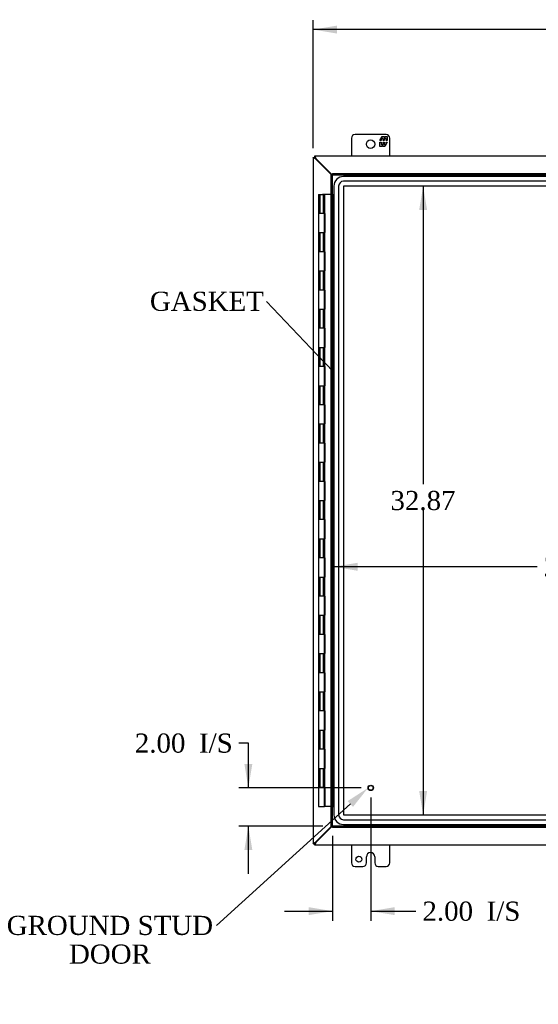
# Model space of a CAD drawing. Header units: inches. Extents: x 1 to 240, y -1 to 159.
# Tile 28 of 111: x 36 to 63, y 57 to 108. Entities that reach past the tile are written whole.
import ezdxf
from ezdxf import colors
from ezdxf.entities.mleader import LeaderData, LeaderLine
from ezdxf.enums import TextEntityAlignment as Align
from ezdxf.lldxf.tags import DXFTag
from ezdxf.math import Vec2, Vec3

# ---------------------------------------------------------------- set-up
doc = ezdxf.new("R2010")
doc.units = ezdxf.units.IN
doc.header["$MEASUREMENT"] = 0
for name, color, linetype in [('COM43543', 7, 'Continuous'), ('COM70219', 7, 'Continuous'), ('COM70657-14', 7, 'Continuous'), ('COM70662-32C', 7, 'Continuous'), ('Default', 7, 'Continuous'), ('FET07710', 7, 'Continuous'), ('HNG10620-32B', 7, 'Continuous'), ('STD21878', 7, 'Continuous')]:
    doc.layers.add(name, color=color, linetype=linetype)
doc.styles.add('SEACAD_Times_New_Roman', font='times.ttf')
tags = doc.linetypes.add('HIDDEN2', pattern=[0.1875, 0.125, -0.0625]).pattern_tags.tags
tags[6:7] = [DXFTag(74, 4), DXFTag(75, 0), DXFTag(340, '0'), DXFTag(46, 0.0), DXFTag(50, 0.0), DXFTag(44, 0.0), DXFTag(45, 0.0)]
tags[4:5] = [DXFTag(74, 4), DXFTag(75, 0), DXFTag(340, '0'), DXFTag(46, 0.0), DXFTag(50, 0.0), DXFTag(44, 0.0), DXFTag(45, 0.0)]
doc.dimstyles.new('HAMMOND_(STH_-_240x160)', dxfattribs={"dimtxt": 1, "dimasz": 1.25, "dimexe": 0.5, "dimexo": 0.5, "dimgap": 0.25, "dimtad": 0, "dimtih": 1, "dimtoh": 1, "dimzin": 0, "dimdsep": 46, "dimtxsty": 'SEACAD_Times_New_Roman', "dimblk1": '_SE_FILLED', "dimblk2": '_SE_FILLED', "dimsah": 1, "dimcen": 0.5, "dimadec": 0, "dimazin": 0, "dimtfac": 0.8, "dimtofl": 0, "dimtmove": 0, "dimatfit": 3, "dimfxl": 1, "dimtolj": 1, "dimtzin": 0, "dimarcsym": 0})

# ---------------------------------------------------------------- blocks, each defined once
blk = doc.blocks.new('_SE_FILLED')
at = {"color": 0}
blk.add_line((0, 0), (-1, 0), dxfattribs=at)
blk.add_solid([(0, 0), (-1, -0.1665), (-1, 0.1665), (0, 0)], dxfattribs=at)
blk = doc.blocks.new('SE')
at = {"layer": 'COM43543', "color": 7, "linetype": 'Continuous'}
for p, q in [((51.064, 100.966), (51.136, 100.966)), ((51.064, 100.956), (51.064, 100.966)), ((51.136, 100.956), (51.064, 100.956)), ((51.064, 100.956), (51.064, 65.12)), ((51.146, 101.038), (51.136, 101.038)), ((51.136, 101.038), (51.136, 100.966)), ((51.146, 100.966), (51.136, 100.966)), ((51.136, 100.956), (51.136, 100.966)), ((51.146, 100.966), (51.146, 101.038)), ((82.336, 101.038), (51.146, 101.038)), ((52.02, 100.06), (51.187, 100.893)), ((52.064, 100.06), (51.209, 100.915)), ((51.187, 65.183), (52.02, 66.016)), ((51.209, 65.161), (52.064, 66.016)), ((51.136, 65.12), (51.064, 65.12)), ((51.064, 65.11), (51.064, 65.12)), ((51.064, 65.11), (51.136, 65.11)), ((51.136, 65.11), (51.136, 65.12)), ((51.136, 65.038), (51.136, 65.11)), ((51.136, 65.11), (51.146, 65.11)), ((51.136, 65.038), (51.146, 65.038)), ((51.146, 65.11), (51.146, 65.038)), ((51.146, 65.038), (82.336, 65.038))]:
    blk.add_line(p, q, dxfattribs=at)
for centre, start, end in [((51.01, 100.716), 45, 49.7433), ((51.386, 101.092), 220.2567, 225), ((51.01, 65.36), 310.2567, 315), ((51.386, 64.984), 135, 139.7433)]:
    blk.add_arc(centre, 0.25, start, end, dxfattribs=at)
for points, knots in [([(51.172, 100.907), (51.17, 100.908), (51.166, 100.909), (51.159, 100.912), (51.153, 100.915), (51.147, 100.917), (51.14, 100.92), (51.134, 100.922), (51.128, 100.925), (51.122, 100.927), (51.116, 100.929), (51.11, 100.932), (51.104, 100.934), (51.095, 100.937), (51.084, 100.942), (51.074, 100.946), (51.069, 100.95), (51.066, 100.952), (51.064, 100.954), (51.064, 100.955), (51.064, 100.956)], [0, 0, 0, 0, 0.038461, 0.077248, 0.116358, 0.155784, 0.19552, 0.235562, 0.275902, 0.316534, 0.357452, 0.398649, 0.440117, 0.48185, 0.608382, 0.737005, 0.802119, 0.867676, 0.933646, 1, 1, 1, 1]), ([(51.136, 100.966), (51.142, 100.966), (51.148, 100.962), (51.16, 100.949), (51.166, 100.939), (51.172, 100.93)], [0, 0, 0, 0, 0.5, 0.5, 1, 1, 1, 1]), ([(51.172, 100.93), (51.162, 100.936), (51.153, 100.942), (51.14, 100.954), (51.136, 100.96), (51.136, 100.966)], [0, 0, 0, 0, 0.5, 0.5, 1, 1, 1, 1]), ([(51.172, 100.907), (51.168, 100.912), (51.163, 100.918), (51.155, 100.927), (51.151, 100.932), (51.144, 100.94), (51.141, 100.944), (51.137, 100.95), (51.136, 100.953), (51.136, 100.956)], [0, 0, 0, 0, 0.25, 0.25, 0.5, 0.5, 0.75, 0.75, 1, 1, 1, 1]), ([(51.146, 101.038), (51.146, 101.038), (51.147, 101.038), (51.148, 101.037), (51.149, 101.036), (51.151, 101.035), (51.152, 101.033), (51.153, 101.031), (51.155, 101.029), (51.156, 101.026), (51.158, 101.023), (51.159, 101.019), (51.161, 101.015), (51.162, 101.012), (51.164, 101.007), (51.167, 100.999), (51.172, 100.987), (51.178, 100.97), (51.184, 100.955), (51.19, 100.943), (51.193, 100.934), (51.195, 100.93)], [0, 0, 0, 0, 0.037972, 0.075822, 0.113545, 0.151136, 0.18859, 0.2259, 0.263061, 0.300068, 0.336915, 0.373599, 0.410113, 0.446452, 0.482612, 0.518588, 0.642813, 0.764547, 0.844286, 0.922785, 1, 1, 1, 1]), ([(51.146, 100.966), (51.149, 100.966), (51.151, 100.965), (51.158, 100.961), (51.162, 100.958), (51.17, 100.951), (51.174, 100.947), (51.184, 100.938), (51.19, 100.934), (51.195, 100.93)], [0, 0, 0, 0, 0.25, 0.25, 0.5, 0.5, 0.75, 0.75, 1, 1, 1, 1]), ([(51.064, 65.12), (51.064, 65.121), (51.064, 65.121), (51.065, 65.122), (51.066, 65.124), (51.067, 65.125), (51.069, 65.126), (51.071, 65.128), (51.073, 65.129), (51.076, 65.13), (51.079, 65.132), (51.083, 65.133), (51.086, 65.135), (51.09, 65.137), (51.094, 65.138), (51.102, 65.141), (51.115, 65.146), (51.132, 65.153), (51.147, 65.158), (51.159, 65.164), (51.168, 65.167), (51.172, 65.169)], [0, 0, 0, 0, 0.037972, 0.075822, 0.113545, 0.151136, 0.18859, 0.2259, 0.263061, 0.300068, 0.336915, 0.373599, 0.410113, 0.446452, 0.482612, 0.518588, 0.642813, 0.764547, 0.844286, 0.922785, 1, 1, 1, 1]), ([(51.136, 65.12), (51.136, 65.123), (51.137, 65.126), (51.141, 65.132), (51.144, 65.136), (51.151, 65.144), (51.155, 65.149), (51.163, 65.158), (51.168, 65.164), (51.172, 65.169)], [0, 0, 0, 0, 0.25, 0.25, 0.5, 0.5, 0.75, 0.75, 1, 1, 1, 1]), ([(51.136, 65.11), (51.136, 65.116), (51.14, 65.122), (51.153, 65.134), (51.162, 65.14), (51.172, 65.146)], [0, 0, 0, 0, 0.5, 0.5, 1, 1, 1, 1]), ([(51.172, 65.146), (51.166, 65.137), (51.16, 65.127), (51.148, 65.114), (51.142, 65.11), (51.136, 65.11)], [0, 0, 0, 0, 0.5, 0.5, 1, 1, 1, 1]), ([(51.195, 65.146), (51.19, 65.142), (51.184, 65.138), (51.174, 65.129), (51.17, 65.125), (51.162, 65.118), (51.158, 65.115), (51.151, 65.111), (51.149, 65.11), (51.146, 65.11)], [0, 0, 0, 0, 0.25, 0.25, 0.5, 0.5, 0.75, 0.75, 1, 1, 1, 1]), ([(51.195, 65.146), (51.194, 65.144), (51.192, 65.14), (51.19, 65.133), (51.187, 65.127), (51.184, 65.121), (51.182, 65.114), (51.179, 65.108), (51.177, 65.102), (51.175, 65.096), (51.172, 65.09), (51.17, 65.084), (51.168, 65.078), (51.164, 65.069), (51.16, 65.058), (51.155, 65.049), (51.152, 65.043), (51.15, 65.04), (51.148, 65.038), (51.147, 65.038), (51.146, 65.038)], [0, 0, 0, 0, 0.038461, 0.077248, 0.116358, 0.155784, 0.19552, 0.235562, 0.275902, 0.316534, 0.357452, 0.398649, 0.440117, 0.48185, 0.608382, 0.737005, 0.802119, 0.867676, 0.933646, 1, 1, 1, 1])]:
    blk.add_open_spline(points, degree=3, knots=knots, dxfattribs=at)
at = {"layer": 'COM70219', "color": 7, "linetype": 'HIDDEN2'}
for p, q in [((79.485, 99.973), (52.646, 99.973)), ((79.485, 99.972), (52.646, 99.972)), ((52.146, 99.473), (52.146, 66.603)), ((52.147, 99.473), (52.147, 66.603)), ((52.396, 99.473), (52.396, 66.603)), ((52.645, 99.473), (52.645, 66.603)), ((79.485, 99.723), (52.646, 99.723)), ((79.485, 99.474), (52.646, 99.474)), ((52.646, 99.473), (52.646, 66.603)), ((79.485, 99.473), (52.646, 99.473)), ((52.646, 66.603), (79.485, 66.603)), ((52.646, 66.602), (79.485, 66.602)), ((52.646, 66.353), (79.485, 66.353)), ((52.646, 66.104), (79.485, 66.104)), ((52.646, 66.103), (79.485, 66.103))]:
    blk.add_line(p, q, dxfattribs=at)
for centre, radius, start, end in [((52.646, 99.473), 0.5, 90, 180), ((52.646, 99.473), 0.499, 90, 180), ((52.646, 99.473), 0.25, 90, 180), ((52.646, 99.473), 0.001, 90, 180), ((52.646, 66.603), 0.5, 180, 270), ((52.646, 66.603), 0.499, 180, 270), ((52.646, 66.603), 0.25, 180, 270), ((52.646, 66.603), 0.001, 180, 270)]:
    blk.add_arc(centre, radius, start, end, dxfattribs=at)
at = {"layer": 'COM70657-14', "color": 7, "linetype": 'Continuous'}
for p, q in [((52.002, 100.06), (52.074, 100.06)), ((52.002, 66.016), (52.002, 100.06)), ((52.074, 100.132), (52.074, 100.06)), ((52.074, 100.132), (80.055, 100.132)), ((52.074, 100.06), (52.11, 100.024)), ((52.074, 100.06), (52.11, 100.024)), ((52.002, 66.016), (52.074, 66.016)), ((52.074, 66.016), (52.11, 66.052)), ((52.074, 66.016), (52.11, 66.052)), ((52.074, 65.944), (52.074, 66.016)), ((80.055, 65.944), (52.074, 65.944))]:
    blk.add_line(p, q, dxfattribs=at)
at = {"layer": 'COM70657-14', "color": 7, "linetype": 'HIDDEN2'}
for p, q in [((52.074, 100.06), (80.055, 100.06)), ((52.074, 66.016), (52.074, 100.06)), ((80.055, 66.016), (52.074, 66.016))]:
    blk.add_line(p, q, dxfattribs=at)
at = {"layer": 'COM70662-32C', "color": 7, "linetype": 'Continuous'}
for p, q in [((51.35, 99.038), (51.546, 99.038)), ((51.35, 99.038), (51.35, 98.038)), ((52.002, 99.038), (51.546, 99.038)), ((51.546, 98.038), (51.35, 98.038)), ((51.694, 98.038), (51.546, 98.038)), ((51.677, 97.038), (51.677, 98.038)), ((51.694, 97.038), (51.694, 98.038)), ((51.35, 97.038), (51.546, 97.038)), ((51.35, 97.038), (51.35, 96.038)), ((51.546, 97.038), (51.694, 97.038)), ((51.546, 96.038), (51.35, 96.038)), ((51.694, 96.038), (51.546, 96.038)), ((51.677, 95.038), (51.677, 96.038)), ((51.694, 95.038), (51.694, 96.038)), ((51.35, 95.038), (51.546, 95.038)), ((51.35, 95.038), (51.35, 94.038)), ((51.546, 95.038), (51.694, 95.038)), ((51.546, 94.038), (51.35, 94.038)), ((51.694, 94.038), (51.546, 94.038)), ((51.677, 93.038), (51.677, 94.038)), ((51.694, 93.038), (51.694, 94.038)), ((51.35, 93.038), (51.546, 93.038)), ((51.35, 93.038), (51.35, 92.038)), ((51.546, 93.038), (51.694, 93.038)), ((51.546, 92.038), (51.35, 92.038)), ((51.694, 92.038), (51.546, 92.038)), ((51.677, 91.038), (51.677, 92.038)), ((51.694, 91.038), (51.694, 92.038)), ((51.35, 91.038), (51.546, 91.038)), ((51.35, 91.038), (51.35, 90.038)), ((51.546, 91.038), (51.694, 91.038)), ((51.546, 90.038), (51.35, 90.038)), ((51.694, 90.038), (51.546, 90.038)), ((51.677, 89.038), (51.677, 90.038)), ((51.694, 89.038), (51.694, 90.038)), ((51.35, 89.038), (51.546, 89.038)), ((51.35, 89.038), (51.35, 88.038)), ((51.546, 89.038), (51.694, 89.038)), ((51.546, 88.038), (51.35, 88.038)), ((51.694, 88.038), (51.546, 88.038)), ((51.677, 87.038), (51.677, 88.038)), ((51.694, 87.038), (51.694, 88.038)), ((51.35, 87.038), (51.546, 87.038)), ((51.35, 87.038), (51.35, 86.038)), ((51.546, 87.038), (51.694, 87.038)), ((51.546, 86.038), (51.35, 86.038)), ((51.694, 86.038), (51.546, 86.038)), ((51.677, 85.038), (51.677, 86.038)), ((51.694, 85.038), (51.694, 86.038)), ((51.35, 85.038), (51.546, 85.038)), ((51.35, 85.038), (51.35, 84.038)), ((51.546, 85.038), (51.694, 85.038)), ((51.546, 84.038), (51.35, 84.038)), ((51.694, 84.038), (51.546, 84.038)), ((51.677, 83.038), (51.677, 84.038)), ((51.694, 83.038), (51.694, 84.038)), ((51.35, 83.038), (51.546, 83.038)), ((51.35, 83.038), (51.35, 82.038)), ((51.546, 83.038), (51.694, 83.038)), ((51.546, 82.038), (51.35, 82.038)), ((51.694, 82.038), (51.546, 82.038)), ((51.677, 81.038), (51.677, 82.038)), ((51.694, 81.038), (51.694, 82.038)), ((51.35, 81.038), (51.546, 81.038)), ((51.35, 81.038), (51.35, 80.038)), ((51.546, 81.038), (51.694, 81.038)), ((51.546, 80.038), (51.35, 80.038)), ((51.694, 80.038), (51.546, 80.038)), ((51.677, 79.038), (51.677, 80.038)), ((51.694, 79.038), (51.694, 80.038)), ((51.35, 79.038), (51.546, 79.038)), ((51.35, 79.038), (51.35, 78.038)), ((51.546, 79.038), (51.694, 79.038)), ((51.546, 78.038), (51.35, 78.038)), ((51.694, 78.038), (51.546, 78.038)), ((51.677, 77.038), (51.677, 78.038)), ((51.694, 77.038), (51.694, 78.038)), ((51.35, 77.038), (51.546, 77.038)), ((51.35, 77.038), (51.35, 76.038)), ((51.546, 77.038), (51.694, 77.038)), ((51.546, 76.038), (51.35, 76.038)), ((51.694, 76.038), (51.546, 76.038)), ((51.677, 75.038), (51.677, 76.038)), ((51.694, 75.038), (51.694, 76.038)), ((51.35, 75.038), (51.546, 75.038)), ((51.35, 75.038), (51.35, 74.038)), ((51.546, 75.038), (51.694, 75.038)), ((51.546, 74.038), (51.35, 74.038)), ((51.694, 74.038), (51.546, 74.038)), ((51.677, 73.038), (51.677, 74.038)), ((51.694, 73.038), (51.694, 74.038)), ((51.35, 73.038), (51.546, 73.038)), ((51.35, 73.038), (51.35, 72.038)), ((51.546, 73.038), (51.694, 73.038)), ((51.546, 72.038), (51.35, 72.038)), ((51.694, 72.038), (51.546, 72.038)), ((51.677, 71.038), (51.677, 72.038)), ((51.694, 71.038), (51.694, 72.038)), ((51.35, 71.038), (51.546, 71.038)), ((51.35, 71.038), (51.35, 70.038)), ((51.546, 71.038), (51.694, 71.038)), ((51.546, 70.038), (51.35, 70.038)), ((51.694, 70.038), (51.546, 70.038)), ((51.677, 69.038), (51.677, 70.038)), ((51.694, 69.038), (51.694, 70.038)), ((51.35, 69.038), (51.546, 69.038)), ((51.35, 69.038), (51.35, 68.038)), ((51.546, 69.038), (51.694, 69.038)), ((51.546, 68.038), (51.35, 68.038)), ((51.694, 68.038), (51.546, 68.038)), ((51.677, 67.038), (51.677, 68.038)), ((51.694, 67.038), (51.694, 68.038)), ((51.694, 67.038), (51.677, 67.038)), ((52.002, 67.038), (51.694, 67.038))]:
    blk.add_line(p, q, dxfattribs=at)
at = {"layer": 'COM70662-32C', "color": 7, "linetype": 'HIDDEN2'}
for p, q in [((51.41, 99.038), (51.41, 98.038)), ((51.596, 99.038), (51.596, 98.038)), ((51.598, 98.038), (51.598, 99.038)), ((51.654, 99.038), (51.654, 98.038)), ((51.658, 98.038), (51.658, 99.038)), ((52.037, 99.038), (52.002, 99.038)), ((52.074, 99.038), (52.037, 99.038)), ((52.074, 99.038), (52.134, 99.038)), ((52.134, 99.038), (52.134, 67.038)), ((51.41, 97.038), (51.41, 96.038)), ((51.596, 97.038), (51.596, 96.038)), ((51.598, 96.038), (51.598, 97.038)), ((51.654, 97.038), (51.654, 96.038)), ((51.658, 96.038), (51.658, 97.038)), ((51.41, 95.038), (51.41, 94.038)), ((51.596, 95.038), (51.596, 94.038)), ((51.598, 94.038), (51.598, 95.038)), ((51.654, 95.038), (51.654, 94.038)), ((51.658, 94.038), (51.658, 95.038)), ((51.41, 93.038), (51.41, 92.038)), ((51.596, 93.038), (51.596, 92.038)), ((51.598, 92.038), (51.598, 93.038)), ((51.654, 93.038), (51.654, 92.038)), ((51.658, 92.038), (51.658, 93.038)), ((51.41, 91.038), (51.41, 90.038)), ((51.596, 91.038), (51.596, 90.038)), ((51.598, 90.038), (51.598, 91.038)), ((51.654, 91.038), (51.654, 90.038)), ((51.658, 90.038), (51.658, 91.038)), ((51.41, 89.038), (51.41, 88.038)), ((51.596, 89.038), (51.596, 88.038)), ((51.598, 88.038), (51.598, 89.038)), ((51.654, 89.038), (51.654, 88.038)), ((51.658, 88.038), (51.658, 89.038)), ((51.41, 87.038), (51.41, 86.038)), ((51.596, 87.038), (51.596, 86.038)), ((51.598, 86.038), (51.598, 87.038)), ((51.654, 87.038), (51.654, 86.038)), ((51.658, 86.038), (51.658, 87.038)), ((51.41, 85.038), (51.41, 84.038)), ((51.596, 85.038), (51.596, 84.038)), ((51.598, 84.038), (51.598, 85.038)), ((51.654, 85.038), (51.654, 84.038)), ((51.658, 84.038), (51.658, 85.038)), ((51.41, 83.038), (51.41, 82.038)), ((51.596, 83.038), (51.596, 82.038)), ((51.598, 82.038), (51.598, 83.038)), ((51.654, 83.038), (51.654, 82.038)), ((51.658, 82.038), (51.658, 83.038)), ((51.41, 81.038), (51.41, 80.038)), ((51.596, 81.038), (51.596, 80.038)), ((51.598, 80.038), (51.598, 81.038)), ((51.654, 81.038), (51.654, 80.038)), ((51.658, 80.038), (51.658, 81.038)), ((51.41, 79.038), (51.41, 78.038)), ((51.596, 79.038), (51.596, 78.038)), ((51.598, 78.038), (51.598, 79.038)), ((51.654, 79.038), (51.654, 78.038)), ((51.658, 78.038), (51.658, 79.038)), ((51.41, 77.038), (51.41, 76.038)), ((51.596, 77.038), (51.596, 76.038)), ((51.598, 76.038), (51.598, 77.038)), ((51.654, 77.038), (51.654, 76.038)), ((51.658, 76.038), (51.658, 77.038)), ((51.41, 75.038), (51.41, 74.038)), ((51.596, 75.038), (51.596, 74.038)), ((51.598, 74.038), (51.598, 75.038)), ((51.654, 75.038), (51.654, 74.038)), ((51.658, 74.038), (51.658, 75.038)), ((51.41, 73.038), (51.41, 72.038)), ((51.596, 73.038), (51.596, 72.038)), ((51.598, 72.038), (51.598, 73.038)), ((51.654, 73.038), (51.654, 72.038)), ((51.658, 72.038), (51.658, 73.038)), ((51.41, 71.038), (51.41, 70.038)), ((51.596, 71.038), (51.596, 70.038)), ((51.598, 70.038), (51.598, 71.038)), ((51.654, 71.038), (51.654, 70.038)), ((51.658, 70.038), (51.658, 71.038)), ((51.41, 69.038), (51.41, 68.038)), ((51.596, 69.038), (51.596, 68.038)), ((51.598, 68.038), (51.598, 69.038)), ((51.654, 69.038), (51.654, 68.038)), ((51.658, 68.038), (51.658, 69.038)), ((52.037, 67.038), (52.002, 67.038)), ((52.074, 67.038), (52.037, 67.038)), ((52.074, 67.038), (52.134, 67.038))]:
    blk.add_line(p, q, dxfattribs=at)
at = {"layer": 'FET07710', "color": 7, "linetype": 'Continuous'}
for p, q in [((53.064, 101.975), (53.064, 101.038)), ((54.876, 102.163), (53.251, 102.163)), ((54.553, 101.858), (54.676, 102.07)), ((54.716, 101.964), (54.618, 101.964)), ((54.618, 101.964), (54.618, 101.858)), ((54.676, 102.07), (54.785, 102.07)), ((54.716, 101.858), (54.716, 101.964)), ((54.874, 101.964), (54.776, 101.964)), ((54.776, 101.964), (54.776, 101.858)), ((54.785, 102.07), (54.785, 101.992)), ((54.785, 101.992), (54.83, 102.07)), ((54.83, 102.07), (54.939, 102.07)), ((54.874, 101.858), (54.874, 101.964)), ((54.939, 102.07), (54.939, 101.858)), ((55.064, 101.038), (55.064, 101.975)), ((54.618, 101.858), (54.553, 101.858)), ((54.553, 101.548), (54.553, 101.76)), ((54.553, 101.76), (54.618, 101.76)), ((54.662, 101.548), (54.553, 101.548)), ((54.618, 101.76), (54.618, 101.654)), ((54.618, 101.654), (54.716, 101.654)), ((54.707, 101.626), (54.662, 101.548)), ((54.707, 101.548), (54.707, 101.626)), ((54.816, 101.548), (54.707, 101.548)), ((54.776, 101.858), (54.716, 101.858)), ((54.716, 101.654), (54.716, 101.76)), ((54.716, 101.76), (54.776, 101.76)), ((54.776, 101.76), (54.776, 101.654)), ((54.776, 101.654), (54.874, 101.654)), ((54.939, 101.76), (54.816, 101.548)), ((54.939, 101.858), (54.874, 101.858)), ((54.874, 101.654), (54.874, 101.76)), ((54.874, 101.76), (54.939, 101.76)), ((53.064, 65.038), (53.064, 64.101)), ((55.064, 64.101), (55.064, 65.038)), ((53.845, 64.101), (53.845, 64.413)), ((54.063, 64.631), (54.064, 64.631)), ((54.282, 64.413), (54.282, 64.101)), ((53.251, 63.913), (53.658, 63.913)), ((54.469, 63.913), (54.876, 63.913))]:
    blk.add_line(p, q, dxfattribs=at)
for centre, radius in [((54.064, 101.663), 0.219), ((53.454, 64.288), 0.156)]:
    blk.add_circle(centre, radius, dxfattribs=at)
for centre, radius, start, end in [((53.251, 101.975), 0.188, 90, 180), ((54.876, 101.975), 0.188, 0, 90), ((54.063, 64.413), 0.218, 90, 180), ((54.064, 64.413), 0.218, 0, 90), ((53.251, 64.101), 0.188, 180, 270), ((53.658, 64.101), 0.188, 270, 0), ((54.469, 64.101), 0.188, 180, 270), ((54.876, 64.101), 0.188, 270, 0)]:
    blk.add_arc(centre, radius, start, end, dxfattribs=at)
at = {"layer": 'HNG10620-32B', "color": 7, "linetype": 'Continuous'}
for p, q in [((51.546, 98.038), (51.35, 98.038)), ((51.35, 98.038), (51.35, 97.038)), ((51.658, 97.038), (51.658, 98.038)), ((51.35, 97.038), (51.546, 97.038)), ((51.546, 96.038), (51.35, 96.038)), ((51.35, 96.038), (51.35, 95.038)), ((51.658, 95.038), (51.658, 96.038)), ((51.35, 95.038), (51.546, 95.038)), ((51.546, 94.038), (51.35, 94.038)), ((51.35, 94.038), (51.35, 93.038)), ((51.658, 93.038), (51.658, 94.038)), ((51.35, 93.038), (51.546, 93.038)), ((51.546, 92.038), (51.35, 92.038)), ((51.35, 92.038), (51.35, 91.038)), ((51.658, 91.038), (51.658, 92.038)), ((51.35, 91.038), (51.546, 91.038)), ((51.546, 90.038), (51.35, 90.038)), ((51.35, 90.038), (51.35, 89.038)), ((51.658, 89.038), (51.658, 90.038)), ((51.35, 89.038), (51.546, 89.038)), ((51.546, 88.038), (51.35, 88.038)), ((51.35, 88.038), (51.35, 87.038)), ((51.658, 87.038), (51.658, 88.038)), ((51.35, 87.038), (51.546, 87.038)), ((51.546, 86.038), (51.35, 86.038)), ((51.35, 86.038), (51.35, 85.038)), ((51.658, 85.038), (51.658, 86.038)), ((51.35, 85.038), (51.546, 85.038)), ((51.546, 84.038), (51.35, 84.038)), ((51.35, 84.038), (51.35, 83.038)), ((51.658, 83.038), (51.658, 84.038)), ((51.35, 83.038), (51.546, 83.038)), ((51.546, 82.038), (51.35, 82.038)), ((51.35, 82.038), (51.35, 81.038)), ((51.658, 81.038), (51.658, 82.038)), ((51.35, 81.038), (51.546, 81.038)), ((51.546, 80.038), (51.35, 80.038)), ((51.35, 80.038), (51.35, 79.038)), ((51.658, 79.038), (51.658, 80.038)), ((51.35, 79.038), (51.546, 79.038)), ((51.546, 78.038), (51.35, 78.038)), ((51.35, 78.038), (51.35, 77.038)), ((51.658, 77.038), (51.658, 78.038)), ((51.35, 77.038), (51.546, 77.038)), ((51.546, 76.038), (51.35, 76.038)), ((51.35, 76.038), (51.35, 75.038)), ((51.658, 75.038), (51.658, 76.038)), ((51.35, 75.038), (51.546, 75.038)), ((51.546, 74.038), (51.35, 74.038)), ((51.35, 74.038), (51.35, 73.038)), ((51.658, 73.038), (51.658, 74.038)), ((51.35, 73.038), (51.546, 73.038)), ((51.546, 72.038), (51.35, 72.038)), ((51.35, 72.038), (51.35, 71.038)), ((51.658, 71.038), (51.658, 72.038)), ((51.35, 71.038), (51.546, 71.038)), ((51.546, 70.038), (51.35, 70.038)), ((51.35, 70.038), (51.35, 69.038)), ((51.658, 69.038), (51.658, 70.038)), ((51.35, 69.038), (51.546, 69.038)), ((51.546, 68.038), (51.35, 68.038)), ((51.35, 68.038), (51.35, 67.038)), ((51.658, 67.038), (51.658, 68.038)), ((51.35, 67.038), (51.658, 67.038)), ((51.677, 67.038), (51.658, 67.038))]:
    blk.add_line(p, q, dxfattribs=at)
at = {"layer": 'STD21878', "color": 7, "linetype": 'HIDDEN2'}
for radius in [0.141, 0.125]:
    blk.add_circle((54.074, 68.016), radius, dxfattribs=at)
blk = doc.blocks.new('DMBLK3155')
at = {"layer": 'Default', "linetype": 'Continuous'}
for points in [[(52.314, 107.86), (51.064, 107.652), (52.314, 107.443)], [(81.153, 107.86), (81.153, 107.443), (82.403, 107.652)]]:
    blk.add_hatch(color=7, dxfattribs=at).paths.add_polyline_path(points)
at = {"layer": 'Default', "color": 7, "linetype": 'Continuous'}
for p, q in [((51.064, 101.456), (51.064, 108.152)), ((82.403, 101.463), (82.403, 108.152)), ((64.677, 107.652), (51.064, 107.652)), ((82.403, 107.652), (68.789, 107.652))]:
    blk.add_line(p, q, dxfattribs=at)
at = {"layer": 'Default', "color": 7, "linetype": 'Continuous', "style": 'SEACAD_Times_New_Roman'}
blk.add_text('31.34', height=1, dxfattribs=at).set_placement((65.027, 108.152), align=Align.TOP_LEFT)
blk = doc.blocks.new('DMBLK3163')
at = {"layer": 'Default', "linetype": 'Continuous'}
for points in [[(47.469, 69.266), (47.677, 68.016), (47.886, 69.266)], [(47.469, 64.766), (47.886, 64.766), (47.677, 66.016)]]:
    blk.add_hatch(color=7, dxfattribs=at).paths.add_polyline_path(points)
at = {"layer": 'Default', "color": 7, "linetype": 'Continuous'}
for p, q in [((47.677, 70.357), (47.177, 70.357)), ((47.677, 68.016), (47.677, 70.357)), ((53.574, 68.016), (47.177, 68.016)), ((51.574, 66.016), (47.177, 66.016)), ((47.677, 63.516), (47.677, 66.016))]:
    blk.add_line(p, q, dxfattribs=at)
at = {"layer": 'Default', "color": 7, "linetype": 'Continuous', "style": 'SEACAD_Times_New_Roman'}
for s, p in [('2.00', (41.744, 70.857)), ('I/S', (45.098, 70.857))]:
    blk.add_text(s, height=1, dxfattribs=at).set_placement(p, align=Align.TOP_LEFT)
blk = doc.blocks.new('DMBLK3164')
at = {"layer": 'Default', "linetype": 'Continuous'}
for points in [[(50.824, 61.365), (52.074, 61.573), (50.824, 61.782)], [(55.324, 61.365), (55.324, 61.782), (54.074, 61.573)]]:
    blk.add_hatch(color=7, dxfattribs=at).paths.add_polyline_path(points)
at = {"layer": 'Default', "color": 7, "linetype": 'Continuous'}
for p, q in [((54.074, 67.516), (54.074, 61.073)), ((52.074, 65.516), (52.074, 61.073)), ((49.574, 61.573), (52.074, 61.573)), ((54.074, 61.573), (55.925, 61.573)), ((55.925, 61.573), (56.425, 61.573))]:
    blk.add_line(p, q, dxfattribs=at)
at = {"layer": 'Default', "color": 7, "linetype": 'Continuous', "style": 'SEACAD_Times_New_Roman'}
for s, p in [('2.00', (56.775, 62.073)), ('I/S', (60.129, 62.073))]:
    blk.add_text(s, height=1, dxfattribs=at).set_placement(p, align=Align.TOP_LEFT)
blk = doc.blocks.new('DMBLK3168')
at = {"layer": 'Default', "linetype": 'Continuous'}
for points in [[(53.384, 79.366), (53.384, 79.783), (52.134, 79.575)], [(76.252, 79.366), (77.502, 79.575), (76.252, 79.783)]]:
    blk.add_hatch(color=7, dxfattribs=at).paths.add_polyline_path(points)
at = {"layer": 'Default', "color": 7, "linetype": 'Continuous'}
for p, q in [((62.762, 79.575), (52.134, 79.575)), ((77.502, 79.575), (66.874, 79.575))]:
    blk.add_line(p, q, dxfattribs=at)
at = {"layer": 'Default', "color": 7, "linetype": 'Continuous', "style": 'SEACAD_Times_New_Roman'}
blk.add_text('25.37', height=1, dxfattribs=at).set_placement((63.112, 80.075), align=Align.TOP_LEFT)
blk = doc.blocks.new('DMBLK3171')
at = {"layer": 'Default', "linetype": 'Continuous'}
for points in [[(57.019, 98.224), (56.811, 99.474), (56.602, 98.224)], [(57.019, 67.852), (56.602, 67.852), (56.811, 66.602)]]:
    blk.add_hatch(color=7, dxfattribs=at).paths.add_polyline_path(points)
at = {"layer": 'Default', "color": 7, "linetype": 'Continuous'}
for p, q in [((56.811, 99.474), (56.811, 83.888)), ((56.811, 82.538), (56.811, 66.602))]:
    blk.add_line(p, q, dxfattribs=at)
at = {"layer": 'Default', "color": 7, "linetype": 'Continuous', "style": 'SEACAD_Times_New_Roman'}
blk.add_text('32.87', height=1, dxfattribs=at).set_placement((55.104, 83.538), align=Align.TOP_LEFT)

msp = doc.modelspace()

# ---------------------------------------------------------------- block references
at = {"layer": 'Default'}
msp.add_blockref('SE', (0, 0), dxfattribs=at)

# ---------------------------------------------------------------- dimensions: what is measured, and where the dimension line sits
at = {"layer": 'Default', "color": 7, "linetype": 'Continuous'}
for base, p1, p2, angle, picture, middle in [((82.403, 107.652), (82.403, 100.963), (51.064, 100.956), 180.0135, 'DMBLK3155', (66.733, 107.652)), ((56.811, 99.474), (52.646, 99.474), (52.646, 66.602), 270, 'DMBLK3171', (56.811, 83.038))]:
    dim = msp.add_linear_dim(base=base, p1=p1, p2=p2, angle=angle, text='\\A1;<>', dimstyle='HAMMOND_(STH_-_240x160)', dxfattribs=at)
    dim.commit()
    dim.dimension.update_dxf_attribs({"geometry": picture, "text_midpoint": middle, "dimtype": 161})
dim = msp.add_linear_dim(base=(52.134, 79.575), p1=(77.502, 100.132), p2=(52.134, 99.038), text='\\A1;<>', dimstyle='HAMMOND_(STH_-_240x160)', dxfattribs=at)
dim.commit()
dim.dimension.update_dxf_attribs({"geometry": 'DMBLK3168', "text_midpoint": (64.818, 79.575), "dimtype": 160})
dim = msp.add_linear_dim(base=(47.677, 68.016), p1=(52.074, 66.016), p2=(54.074, 68.016), angle=90, text='\\A1;<> I/S', dimstyle='HAMMOND_(STH_-_240x160)', override={"dimtmove": 1}, dxfattribs=at)
dim.commit()
dim.dimension.update_dxf_attribs({"geometry": 'DMBLK3163', "text_midpoint": (47.177, 70.357), "dimtype": 160})
dim = msp.add_linear_dim(base=(54.074, 61.573), p1=(52.074, 66.016), p2=(54.074, 68.016), text='\\A1;<> I/S', dimstyle='HAMMOND_(STH_-_240x160)', override={"dimtmove": 1}, dxfattribs=at)
dim.commit()
dim.dimension.update_dxf_attribs({"geometry": 'DMBLK3164', "text_midpoint": (56.425, 61.573), "dimtype": 160})

# ---------------------------------------------------------------- leaders
ml = msp.add_multileader_mtext('Standard', dxfattribs=at)
ml.set_content('{\\pxsm0.9;\\fTimes New Roman|b0||i0||c0|p34;\\W1.;GASKET\\P}', color=7)
ml.set_leader_properties()
ml.set_arrow_properties(name='_SE_FILLED')
ml.build(insert=Vec2(0, 0))
ml.multileader.update_dxf_attribs({"dogleg_length": 0, "arrow_head_size": 1.25})
ctx = ml.context
ctx.base_point, ctx.char_height, ctx.arrow_head_size, ctx.landing_gap_size = Vec3(42.441, 93.03), 1, 1.25, 0.35
notes = []
notes.append((ctx, [(0, (1, 1, 0), (48.62, 93.44), (-1, 0), 0, [(0, [(52.134, 89.755)], 0, [])])]))
ctx.mtext.insert = Vec3(42.531, 93.951)
ml = msp.add_multileader_mtext('Standard', dxfattribs=at)
ml.set_content('{\\pxsm0.9;\\fTimes New Roman|b0||i0||c0|p34;\\W1.;GROUND STUD\\PDOOR\\P}', color=7)
ml.set_leader_properties()
ml.build(insert=Vec2(0, 0))
ml.multileader.update_dxf_attribs({"dogleg_length": 0, "arrow_head_size": 1.25})
ctx = ml.context
ctx.base_point, ctx.char_height, ctx.arrow_head_size, ctx.landing_gap_size = Vec3(35.13, 60.408), 1, 1.25, 0.35
ctx.text_align_type = 1
notes.append((ctx, [(0, (1, 1, 0), (46.011, 60.818), (-1, 0), 0, [(0, [(53.933, 68.016)], 0, [])])]))
ctx.mtext.insert, ctx.mtext.alignment = Vec3(40.441, 61.329), 2
for ctx, leaders in notes:
    for number, flags, end, landing, length, lines in leaders:
        leader = LeaderData()
        leader.index, (leader.has_last_leader_line, leader.has_dogleg_vector, leader.attachment_direction) = number, flags
        leader.last_leader_point, leader.dogleg_vector, leader.dogleg_length = Vec3(end), Vec3(landing), length
        for number, points, colour, breaks in lines:
            line = LeaderLine()
            line.index, line.vertices, line.color, line.breaks = number, Vec3.list(points), colors.encode_raw_color(colour), breaks
            leader.lines.append(line)
        ctx.leaders.append(leader)

doc.saveas('drawing.dxf')
